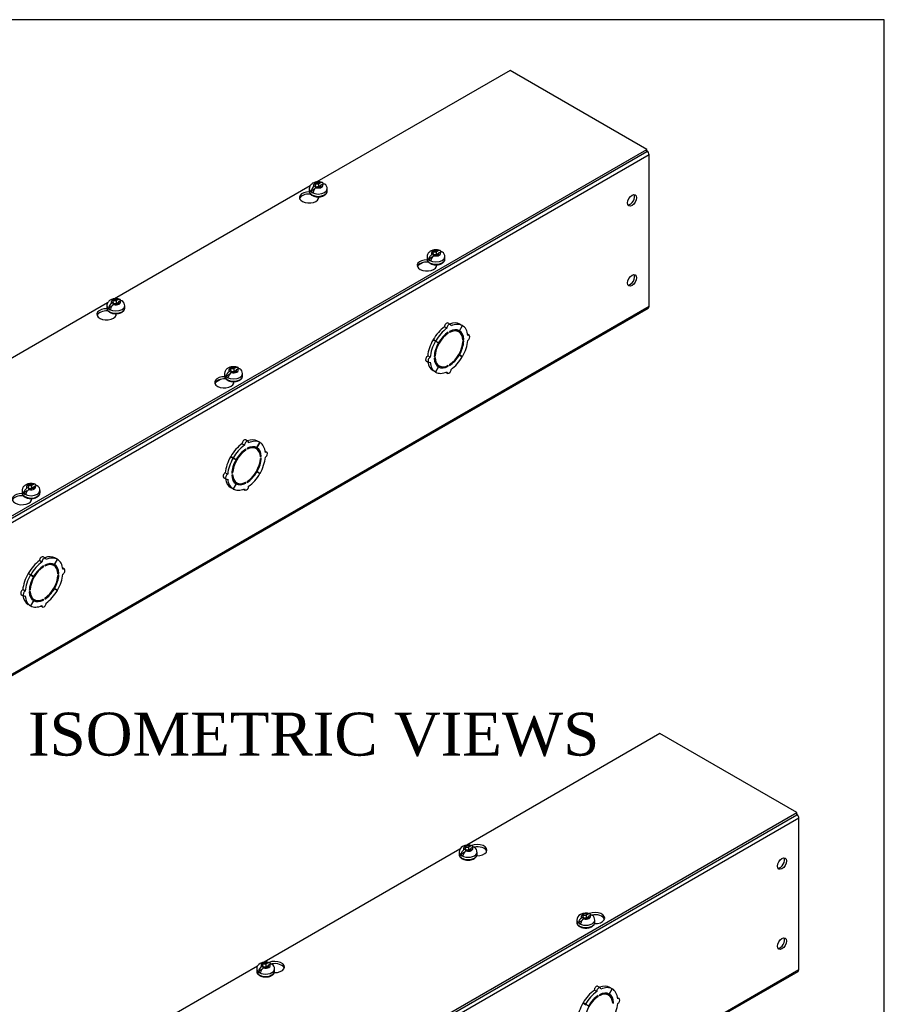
# Model space of a CAD drawing. Header units: inches. Extents: x 0 to 120, y -1 to 80.
# Tile 7 of 7: x 102 to 120, y 59 to 80. Entities that reach past the tile are written whole.
import ezdxf
from ezdxf.enums import TextEntityAlignment as Align

# ---------------------------------------------------------------- set-up
doc = ezdxf.new("R2010")
doc.units = ezdxf.units.IN
doc.header["$MEASUREMENT"] = 0
for name, color, linetype in [('COM56307-3', 7, 'Continuous'), ('COM70722-2', 7, 'Continuous'), ('Default', 7, 'Continuous'), ('SCS19515', 7, 'Continuous')]:
    doc.layers.add(name, color=color, linetype=linetype)
doc.styles.add('SEACAD_Times_New_Roman', font='times.ttf')

# ---------------------------------------------------------------- blocks, each defined once
blk = doc.blocks.new('SE5')
at = {"layer": 'COM56307-3', "color": 7, "linetype": 'Continuous'}
for p, q in [((111.905, 78.572), (107.856, 76.234)), ((114.77, 76.917), (111.905, 78.572)), ((97.843, 67.145), (114.77, 76.917)), ((97.843, 67.099), (114.77, 76.871)), ((114.77, 76.871), (114.77, 76.917)), ((107.713, 76.151), (103.614, 73.785)), ((107.716, 75.979), (107.716, 75.987)), ((107.716, 75.979), (107.72, 75.981)), ((107.892, 75.895), (107.892, 75.923)), ((110.183, 74.554), (110.183, 74.562)), ((110.183, 74.554), (110.187, 74.557)), ((110.359, 74.47), (110.359, 74.499)), ((103.47, 73.702), (99.371, 71.335)), ((103.473, 73.529), (103.473, 73.537)), ((103.473, 73.529), (103.477, 73.532)), ((103.65, 73.445), (103.65, 73.474)), ((105.94, 72.105), (105.94, 72.113)), ((105.94, 72.105), (105.944, 72.107)), ((106.117, 72.021), (106.117, 72.049)), ((101.697, 69.655), (101.697, 69.663)), ((101.697, 69.655), (101.702, 69.658)), ((101.874, 69.571), (101.874, 69.6))]:
    blk.add_line(p, q, dxfattribs=at)
for centre, major_axis, start_param, end_param in [((107.691, 75.909), (0.203, 0), 1.53696, 6.405229), ((107.691, 75.862), (-0.203, 0), 4.590345, 6.080495), ((110.158, 74.485), (0.203, 0), 1.53696, 6.405229), ((110.158, 74.438), (-0.203, 0), 4.590345, 6.08331), ((103.448, 73.459), (0.203, 0), 1.53696, 6.405229), ((103.448, 73.413), (-0.203, 0), 4.590345, 6.080495), ((105.915, 72.035), (0.203, 0), 1.53696, 6.405229), ((105.915, 71.989), (-0.203, 0), 4.590345, 6.08331), ((101.673, 69.586), (0.203, 0), 1.53696, 6.405229), ((101.673, 69.539), (-0.203, 0), 4.590345, 6.08331)]:
    blk.add_ellipse(centre, major_axis=major_axis, ratio=0.57735, start_param=start_param, end_param=end_param, dxfattribs=at)
at = {"layer": 'COM70722-2', "color": 7, "linetype": 'Continuous'}
for p, q in [((114.814, 76.801), (97.843, 67.003)), ((114.814, 73.629), (114.814, 76.801)), ((110.08, 74.546), (109.97, 74.483)), ((97.826, 63.791), (114.796, 73.589)), ((97.843, 63.831), (114.814, 73.629)), ((110.653, 73.246), (110.603, 73.276)), ((110.578, 73.167), (110.527, 73.196)), ((110.608, 73.064), (110.592, 73.074)), ((110.608, 73.064), (110.608, 73.084)), ((110.636, 73.101), (110.636, 73.08)), ((110.828, 73.093), (110.778, 73.122)), ((110.902, 73.224), (110.84, 73.115)), ((110.842, 73.114), (110.84, 73.115)), ((110.842, 73.114), (110.905, 73.222)), ((110.902, 73.224), (110.851, 73.253)), ((110.905, 73.222), (110.902, 73.224)), ((110.34, 72.896), (110.289, 72.925)), ((110.289, 72.925), (110.352, 72.89)), ((110.342, 72.9), (110.291, 72.93)), ((110.354, 72.893), (110.291, 72.93)), ((110.34, 72.896), (110.403, 72.86)), ((110.404, 72.864), (110.342, 72.9)), ((110.403, 72.86), (110.352, 72.89)), ((110.404, 72.864), (110.354, 72.893)), ((110.931, 72.931), (110.912, 72.942)), ((110.914, 72.92), (110.931, 72.931)), ((110.931, 72.898), (110.914, 72.888)), ((111.049, 73.018), (111.015, 73.038)), ((110.145, 72.483), (110.196, 72.453)), ((110.227, 72.559), (110.176, 72.588)), ((110.313, 72.574), (110.331, 72.584)), ((110.331, 72.551), (110.313, 72.541)), ((110.331, 72.584), (110.314, 72.593)), ((110.84, 72.608), (110.828, 72.615)), ((110.842, 72.611), (110.829, 72.618)), ((110.84, 72.608), (110.902, 72.571)), ((110.905, 72.576), (110.842, 72.611)), ((110.34, 72.249), (110.289, 72.279)), ((110.403, 72.357), (110.34, 72.249)), ((110.342, 72.248), (110.34, 72.249)), ((110.342, 72.248), (110.404, 72.356)), ((110.365, 72.408), (110.416, 72.379)), ((110.404, 72.356), (110.403, 72.357)), ((110.557, 72.245), (110.591, 72.225)), ((110.608, 72.371), (110.589, 72.382)), ((110.608, 72.371), (110.608, 72.391)), ((110.636, 72.408), (110.636, 72.387)), ((105.838, 72.097), (105.728, 72.033)), ((106.411, 70.797), (106.36, 70.826)), ((106.66, 70.774), (106.609, 70.804)), ((106.335, 70.717), (106.284, 70.747)), ((106.365, 70.615), (106.349, 70.624)), ((106.365, 70.615), (106.365, 70.635)), ((106.394, 70.651), (106.394, 70.631)), ((106.586, 70.644), (106.535, 70.673)), ((106.66, 70.774), (106.597, 70.666)), ((106.599, 70.665), (106.597, 70.666)), ((106.599, 70.665), (106.662, 70.773)), ((106.662, 70.773), (106.66, 70.774)), ((106.806, 70.569), (106.772, 70.588)), ((106.097, 70.447), (106.046, 70.476)), ((106.046, 70.476), (106.109, 70.44)), ((106.1, 70.451), (106.049, 70.48)), ((106.111, 70.444), (106.049, 70.48)), ((106.097, 70.447), (106.16, 70.411)), ((106.162, 70.414), (106.1, 70.451)), ((106.16, 70.411), (106.109, 70.44)), ((106.162, 70.414), (106.111, 70.444)), ((106.689, 70.481), (106.669, 70.492)), ((106.671, 70.471), (106.689, 70.481)), ((106.689, 70.448), (106.671, 70.438)), ((106.597, 70.158), (106.585, 70.166)), ((106.599, 70.162), (106.587, 70.169)), ((106.662, 70.126), (106.599, 70.162)), ((105.902, 70.033), (105.953, 70.004)), ((105.984, 70.109), (105.933, 70.139)), ((106.071, 70.124), (106.088, 70.134)), ((106.088, 70.102), (106.071, 70.092)), ((106.088, 70.134), (106.072, 70.144)), ((106.122, 69.958), (106.173, 69.929)), ((106.394, 69.958), (106.394, 69.938)), ((106.597, 70.158), (106.66, 70.122)), ((106.097, 69.8), (106.046, 69.829)), ((106.16, 69.908), (106.097, 69.8)), ((106.1, 69.798), (106.097, 69.8)), ((106.1, 69.798), (106.162, 69.907)), ((106.162, 69.907), (106.16, 69.908)), ((106.314, 69.796), (106.348, 69.776)), ((106.365, 69.921), (106.346, 69.932)), ((106.365, 69.921), (106.365, 69.942)), ((102.168, 68.347), (102.117, 68.377)), ((102.417, 68.325), (102.355, 68.216)), ((102.357, 68.215), (102.419, 68.323)), ((102.417, 68.325), (102.366, 68.354)), ((102.419, 68.323), (102.417, 68.325)), ((102.093, 68.268), (102.042, 68.297)), ((102.123, 68.165), (102.106, 68.175)), ((102.123, 68.165), (102.123, 68.186)), ((102.151, 68.202), (102.151, 68.181)), ((102.343, 68.194), (102.292, 68.223)), ((102.357, 68.215), (102.355, 68.216)), ((102.563, 68.119), (102.529, 68.139)), ((101.854, 67.997), (101.804, 68.026)), ((101.804, 68.026), (101.866, 67.991)), ((101.857, 68.001), (101.806, 68.031)), ((101.868, 67.994), (101.806, 68.031)), ((101.854, 67.997), (101.917, 67.961)), ((101.919, 67.965), (101.857, 68.001)), ((101.917, 67.961), (101.866, 67.991)), ((101.919, 67.965), (101.868, 67.994)), ((102.446, 68.032), (102.427, 68.043)), ((102.428, 68.021), (102.446, 68.032)), ((102.446, 67.999), (102.428, 67.989)), ((101.742, 67.66), (101.691, 67.689)), ((101.828, 67.675), (101.846, 67.685)), ((101.846, 67.685), (101.829, 67.694)), ((102.355, 67.709), (102.342, 67.716)), ((102.357, 67.712), (102.344, 67.719)), ((102.355, 67.709), (102.417, 67.672)), ((102.419, 67.677), (102.357, 67.712)), ((101.659, 67.584), (101.71, 67.554)), ((101.846, 67.652), (101.828, 67.642)), ((101.88, 67.509), (101.931, 67.48)), ((102.123, 67.472), (102.104, 67.483)), ((102.123, 67.472), (102.123, 67.492)), ((102.151, 67.509), (102.151, 67.488)), ((101.854, 67.35), (101.804, 67.38)), ((101.917, 67.458), (101.854, 67.35)), ((101.857, 67.349), (101.854, 67.35)), ((101.857, 67.349), (101.919, 67.457)), ((101.919, 67.457), (101.917, 67.458)), ((102.071, 67.346), (102.106, 67.326))]:
    blk.add_line(p, q, dxfattribs=at)
for centre, major_axis, start_param, end_param in [((114.753, 76.836), (0.043, -0.0745), 0.785398, 2.079418), ((114.42, 75.874), (0.066, 0.115), 3.44948, 5.975298), ((114.42, 74.194), (0.066, 0.115), 3.44948, 5.975298), ((114.753, 73.664), (-0.043, 0.0745), 3.141593, 3.926991), ((110.571, 73.222), (-0.0312, -0.0541), 3.141593, 5.497787), ((110.622, 73.192), (-0.0313, -0.0541), 2.356194, 5.497787), ((110.571, 72.765), (0.281, 0.487), 0.004363, 0.620067), ((110.622, 72.736), (0.281, 0.487), 0.004363, 0.674057), ((110.571, 72.765), (0.281, 0.487), 0.896739, 1.566433), ((110.622, 72.736), (-0.206, -0.357), 3.975495, 5.449283), ((110.622, 72.736), (0.281, 0.487), 0.896739, 1.566433), ((110.622, 72.736), (0.219, 0.379), 0.831128, 1.566433), ((110.622, 72.736), (-0.206, -0.357), 2.404698, 3.878487), ((110.622, 72.736), (0.219, 0.379), 0.004363, 0.739668), ((110.571, 72.765), (-0.206, -0.357), 3.141593, 3.271499), ((110.571, 72.765), (0.219, 0.379), 5.920402, 6.166551), ((110.622, 72.736), (0.219, 0.379), 5.543517, 6.278822), ((110.622, 72.736), (0.281, 0.487), 5.609128, 6.278822), ((110.571, 72.765), (-0.281, -0.487), 4.716752, 5.386446), ((110.622, 72.736), (-0.281, -0.487), 4.716752, 5.386446), ((110.622, 72.736), (-0.219, -0.379), 4.716752, 5.452057), ((110.571, 72.765), (-0.206, -0.357), 4.707761, 4.717017), ((110.622, 72.736), (0.206, 0.357), 3.975495, 5.449283), ((110.622, 72.736), (0.219, 0.379), 4.716752, 5.452057), ((110.622, 72.736), (0.281, 0.487), 4.716752, 5.386446), ((111.017, 72.964), (-0.0313, -0.0541), 0.785398, 3.926991), ((110.176, 72.537), (0.0313, 0.0541), 0.785398, 3.141593), ((110.571, 72.765), (-0.281, -0.487), 5.663118, 6.278822), ((110.227, 72.508), (0.0313, 0.0541), 0.785398, 3.926991), ((110.622, 72.736), (-0.281, -0.487), 5.609128, 6.278822), ((110.622, 72.736), (-0.219, -0.379), 5.543517, 6.278822), ((110.622, 72.736), (0.206, 0.357), 2.404698, 3.878487), ((110.622, 72.736), (-0.219, -0.379), 0.831128, 1.566433), ((110.622, 72.736), (-0.281, -0.487), 0.896739, 1.566433), ((110.571, 72.765), (0.206, 0.357), 3.011687, 3.141593), ((110.622, 72.736), (-0.281, -0.487), 0.004363, 0.674057), ((110.571, 72.765), (-0.219, -0.379), 0.116634, 0.362783), ((110.622, 72.736), (-0.219, -0.379), 0.004363, 0.739668), ((110.622, 72.279), (0.0312, 0.0541), 2.356194, 5.497787), ((106.329, 70.772), (-0.0313, -0.0541), 3.141593, 5.497787), ((106.38, 70.743), (-0.0312, -0.0541), 2.356194, 5.497787), ((106.329, 70.316), (0.281, 0.487), 0.004363, 0.620067), ((106.38, 70.286), (0.281, 0.487), 0.004363, 0.674057), ((106.329, 70.316), (0.281, 0.487), 0.896739, 1.566433), ((106.38, 70.286), (-0.206, -0.357), 3.975495, 5.449283), ((106.38, 70.286), (0.281, 0.487), 0.896739, 1.566433), ((106.38, 70.286), (0.219, 0.379), 0.831128, 1.566433), ((106.38, 70.286), (-0.206, -0.357), 2.404698, 3.878487), ((106.38, 70.286), (0.219, 0.379), 0.004363, 0.739668), ((106.329, 70.316), (-0.206, -0.357), 3.141593, 3.271499), ((106.329, 70.316), (0.219, 0.379), 5.920402, 6.166551), ((106.38, 70.286), (0.219, 0.379), 5.543517, 6.278822), ((106.38, 70.286), (0.281, 0.487), 5.609128, 6.278822), ((106.775, 70.515), (-0.0312, -0.0541), 0.785398, 3.926991), ((106.329, 70.316), (-0.281, -0.487), 4.716752, 5.386446), ((106.38, 70.286), (-0.281, -0.487), 4.716752, 5.386446), ((106.38, 70.286), (-0.219, -0.379), 4.716752, 5.452057), ((106.329, 70.316), (-0.206, -0.357), 4.707761, 4.717017), ((106.38, 70.286), (0.206, 0.357), 3.975495, 5.449283), ((106.38, 70.286), (0.219, 0.379), 4.716752, 5.452057), ((106.38, 70.286), (0.281, 0.487), 4.716752, 5.386446), ((105.933, 70.087), (0.0312, 0.0541), 0.785398, 3.141593), ((106.329, 70.316), (-0.281, -0.487), 5.663118, 6.278822), ((105.984, 70.058), (0.0312, 0.0541), 0.785398, 3.926991), ((106.38, 70.286), (-0.281, -0.487), 5.609128, 6.278822), ((106.38, 70.286), (-0.219, -0.379), 5.543517, 6.278822), ((106.38, 70.286), (0.206, 0.357), 2.404698, 3.878487), ((106.329, 70.316), (0.206, 0.357), 3.011687, 3.141593), ((106.38, 70.286), (-0.219, -0.379), 0.831128, 1.566433), ((106.38, 70.286), (-0.281, -0.487), 0.896739, 1.566433), ((106.38, 70.286), (-0.281, -0.487), 0.004363, 0.674057), ((106.329, 70.316), (-0.219, -0.379), 0.116634, 0.362783), ((106.38, 70.286), (-0.219, -0.379), 0.004363, 0.739668), ((106.38, 69.83), (0.0312, 0.0541), 2.356194, 5.497787), ((102.086, 68.323), (-0.0312, -0.0541), 3.141593, 5.497787), ((102.137, 68.293), (-0.0312, -0.0541), 2.356194, 5.497787), ((102.086, 67.866), (0.281, 0.487), 0.004363, 0.620067), ((102.137, 67.837), (0.281, 0.487), 0.004363, 0.674057), ((102.137, 67.837), (0.281, 0.487), 5.609128, 6.278822), ((102.086, 67.866), (0.281, 0.487), 0.896739, 1.566433), ((102.137, 67.837), (-0.206, -0.357), 3.975495, 5.449283), ((102.137, 67.837), (0.281, 0.487), 0.896739, 1.566433), ((102.137, 67.837), (0.219, 0.379), 0.831128, 1.566433), ((102.137, 67.837), (-0.206, -0.357), 2.404698, 3.878487), ((102.137, 67.837), (0.219, 0.379), 0.004363, 0.739668), ((102.086, 67.866), (-0.206, -0.357), 3.141593, 3.271499), ((102.086, 67.866), (0.219, 0.379), 5.920402, 6.166551), ((102.137, 67.837), (0.219, 0.379), 5.543517, 6.278822), ((102.532, 68.065), (-0.0312, -0.0541), 0.785398, 3.926991), ((102.086, 67.866), (-0.281, -0.487), 4.716752, 5.386446), ((102.137, 67.837), (-0.281, -0.487), 4.716752, 5.386446), ((102.137, 67.837), (-0.219, -0.379), 4.716752, 5.452057), ((102.086, 67.866), (-0.206, -0.357), 4.707761, 4.717017), ((102.137, 67.837), (0.206, 0.357), 3.975495, 5.449283), ((102.137, 67.837), (0.219, 0.379), 4.716752, 5.452057), ((102.137, 67.837), (0.281, 0.487), 4.716752, 5.386446), ((101.691, 67.638), (0.0313, 0.0541), 0.785398, 3.141593), ((102.137, 67.837), (-0.219, -0.379), 0.831128, 1.566433), ((102.086, 67.866), (-0.281, -0.487), 5.663118, 6.278822), ((101.742, 67.609), (0.0312, 0.0541), 0.785398, 3.926991), ((102.137, 67.837), (-0.281, -0.487), 5.609128, 6.278822), ((102.137, 67.837), (-0.219, -0.379), 5.543517, 6.278822), ((102.137, 67.837), (0.206, 0.357), 2.404698, 3.878487), ((102.086, 67.866), (0.206, 0.357), 3.011687, 3.141593), ((102.137, 67.837), (-0.281, -0.487), 0.896739, 1.566433), ((102.137, 67.837), (-0.281, -0.487), 0.004363, 0.674057), ((102.086, 67.866), (-0.219, -0.379), 0.116634, 0.362783), ((102.137, 67.837), (-0.219, -0.379), 0.004363, 0.739668), ((102.137, 67.38), (0.0312, 0.0541), 2.356194, 5.497787)]:
    blk.add_ellipse(centre, major_axis=major_axis, ratio=0.57735, start_param=start_param, end_param=end_param, dxfattribs=at)
for centre in [(114.46, 75.85), (114.46, 74.171)]:
    blk.add_ellipse(centre, major_axis=(0.066, 0.115), ratio=0.57735, dxfattribs=at)
at = {"layer": 'SCS19515', "color": 7, "linetype": 'Continuous'}
for p, q in [((107.827, 76.155), (107.796, 76.137)), ((107.827, 76.195), (107.897, 76.195)), ((107.827, 76.155), (107.827, 76.195)), ((107.827, 76.155), (107.827, 76.104)), ((107.928, 76.213), (107.897, 76.195)), ((107.897, 76.134), (107.897, 76.195)), ((107.939, 76.158), (107.897, 76.134)), ((107.939, 76.171), (107.97, 76.188)), ((107.939, 76.171), (107.939, 76.131)), ((107.696, 76.089), (107.696, 76.04)), ((107.803, 76.08), (107.732, 76.039)), ((107.827, 76.134), (107.897, 76.134)), ((107.839, 76.113), (107.87, 76.131)), ((107.939, 76.131), (107.87, 76.131)), ((108.071, 76.04), (108.071, 76.089)), ((110.294, 74.731), (110.264, 74.713)), ((110.294, 74.771), (110.364, 74.771)), ((110.294, 74.731), (110.294, 74.771)), ((110.294, 74.731), (110.294, 74.68)), ((110.294, 74.71), (110.364, 74.71)), ((110.306, 74.688), (110.337, 74.706)), ((110.406, 74.706), (110.337, 74.706)), ((110.395, 74.789), (110.364, 74.771)), ((110.364, 74.71), (110.364, 74.771)), ((110.406, 74.734), (110.364, 74.71)), ((110.406, 74.746), (110.437, 74.764)), ((110.406, 74.746), (110.406, 74.706)), ((110.163, 74.665), (110.163, 74.616)), ((110.271, 74.656), (110.199, 74.614)), ((110.538, 74.616), (110.538, 74.665)), ((103.585, 73.706), (103.554, 73.688)), ((103.585, 73.746), (103.654, 73.746)), ((103.585, 73.706), (103.585, 73.746)), ((103.585, 73.706), (103.585, 73.655)), ((103.585, 73.684), (103.654, 73.684)), ((103.596, 73.663), (103.627, 73.681)), ((103.697, 73.681), (103.627, 73.681)), ((103.685, 73.763), (103.654, 73.746)), ((103.654, 73.684), (103.654, 73.746)), ((103.697, 73.709), (103.654, 73.684)), ((103.697, 73.721), (103.727, 73.739)), ((103.697, 73.721), (103.697, 73.681)), ((103.453, 73.64), (103.453, 73.591)), ((103.561, 73.631), (103.489, 73.589)), ((103.828, 73.591), (103.828, 73.64)), ((106.052, 72.281), (106.021, 72.263)), ((106.052, 72.321), (106.121, 72.321)), ((106.052, 72.281), (106.052, 72.321)), ((106.052, 72.281), (106.052, 72.23)), ((106.052, 72.26), (106.121, 72.26)), ((106.063, 72.239), (106.094, 72.257)), ((106.164, 72.257), (106.094, 72.257)), ((106.152, 72.339), (106.121, 72.321)), ((106.121, 72.26), (106.121, 72.321)), ((106.164, 72.285), (106.121, 72.26)), ((106.164, 72.297), (106.194, 72.315)), ((106.164, 72.297), (106.164, 72.257)), ((105.92, 72.215), (105.92, 72.167)), ((106.028, 72.206), (105.956, 72.165)), ((106.295, 72.167), (106.295, 72.215)), ((101.678, 69.766), (101.678, 69.717)), ((101.785, 69.757), (101.714, 69.715)), ((101.809, 69.832), (101.778, 69.814)), ((101.809, 69.872), (101.879, 69.872)), ((101.809, 69.832), (101.809, 69.872)), ((101.809, 69.832), (101.809, 69.781)), ((101.809, 69.811), (101.879, 69.811)), ((101.821, 69.789), (101.851, 69.807)), ((101.921, 69.807), (101.851, 69.807)), ((101.909, 69.89), (101.879, 69.872)), ((101.879, 69.811), (101.879, 69.872)), ((101.921, 69.835), (101.879, 69.811)), ((101.921, 69.847), (101.952, 69.865)), ((101.921, 69.847), (101.921, 69.807)), ((102.053, 69.717), (102.053, 69.766))]:
    blk.add_line(p, q, dxfattribs=at)
for centre, radius, start, end in [((107.943, 76.09), 0.127, 359.9095, 52.2428), ((107.874, 76.016), 0.144, 122.6431, 170.9725), ((107.916, 75.992), 0.144, 122.6435, 170.9722), ((110.341, 74.592), 0.144, 122.6431, 170.9725), ((110.41, 74.665), 0.127, 359.9095, 52.2428), ((110.383, 74.567), 0.144, 122.6435, 170.9722), ((103.631, 73.567), 0.144, 122.6431, 170.9725), ((103.7, 73.64), 0.127, 359.9095, 52.2428), ((103.674, 73.542), 0.144, 122.6435, 170.9722), ((106.098, 72.142), 0.144, 122.6431, 170.9725), ((106.141, 72.118), 0.144, 122.6435, 170.9722), ((106.167, 72.216), 0.127, 359.9095, 52.2428), ((101.856, 69.693), 0.144, 122.6431, 170.9725), ((101.898, 69.668), 0.144, 122.6435, 170.9722), ((101.925, 69.766), 0.127, 359.9095, 52.2428)]:
    blk.add_arc(centre, radius, start, end, dxfattribs=at)
for centre, major_axis, start_param, end_param in [((107.883, 76.163), (0.0975, 0), 1.098165, 3.614224), ((107.883, 76.163), (-0.0975, 0), 1.098165, 3.614224), ((107.883, 76.089), (0.187, 0), 3.142295, 6.283185), ((107.883, 76.04), (-0.187, 0), 0, 3.120201), ((107.883, 76.102), (-0.186, 0), 0.623612, 0.947184), ((107.883, 76.089), (0.187, 0), 0, 0.000134), ((107.883, 76.04), (-0.187, 0), 3.120201, 3.141593), ((110.35, 74.738), (0.0975, 0), 1.098165, 3.614224), ((110.35, 74.738), (-0.0975, 0), 1.098165, 3.614224), ((110.35, 74.665), (0.187, 0), 3.142295, 6.283185), ((110.35, 74.616), (-0.187, 0), 0, 3.120201), ((110.35, 74.677), (-0.186, 0), 0.623612, 0.947184), ((110.35, 74.665), (0.187, 0), 0, 0.000134), ((110.35, 74.616), (-0.187, 0), 3.120201, 3.141593), ((103.641, 73.713), (0.0975, 0), 1.098165, 3.614224), ((103.641, 73.713), (-0.0975, 0), 1.098165, 3.614224), ((103.641, 73.64), (0.187, 0), 3.142295, 6.283185), ((103.641, 73.591), (-0.187, 0), 0, 3.120201), ((103.641, 73.652), (-0.186, 0), 0.623612, 0.947184), ((103.641, 73.64), (0.187, 0), 0, 0.000134), ((103.641, 73.591), (-0.187, 0), 3.120201, 3.141593), ((106.108, 72.289), (0.0975, 0), 1.098165, 3.614224), ((106.108, 72.289), (-0.0975, 0), 1.098165, 3.614224), ((106.108, 72.215), (0.187, 0), 3.142295, 6.283185), ((106.108, 72.167), (-0.187, 0), 0, 3.120201), ((106.108, 72.228), (-0.186, 0), 0.623612, 0.947184), ((106.108, 72.215), (0.187, 0), 0, 0.000134), ((106.108, 72.167), (-0.187, 0), 3.120201, 3.141593), ((101.865, 69.766), (0.187, 0), 3.142295, 6.283185), ((101.865, 69.839), (0.0975, 0), 1.098165, 3.614224), ((101.865, 69.839), (-0.0975, 0), 1.098165, 3.614224), ((101.865, 69.766), (0.187, 0), 0, 0.000134), ((101.865, 69.717), (-0.187, 0), 0, 3.120201), ((101.865, 69.778), (-0.186, 0), 0.623612, 0.947184), ((101.865, 69.717), (-0.187, 0), 3.120201, 3.141593)]:
    blk.add_ellipse(centre, major_axis=major_axis, ratio=0.57735, start_param=start_param, end_param=end_param, dxfattribs=at)
for points, knots in [([(107.97, 76.22), (107.961, 76.223), (107.945, 76.229), (107.917, 76.234), (107.889, 76.236), (107.86, 76.235), (107.831, 76.231), (107.803, 76.223), (107.777, 76.212), (107.755, 76.199), (107.736, 76.183), (107.721, 76.165), (107.709, 76.146), (107.7, 76.125), (107.696, 76.106), (107.696, 76.094), (107.696, 76.089)], [0, 0, 0, 0, 0.073307, 0.151374, 0.229492, 0.307869, 0.387087, 0.4678, 0.55073, 0.625096, 0.696465, 0.764831, 0.830938, 0.895597, 0.959497, 1, 1, 1, 1]), ([(107.991, 76.195), (107.99, 76.197), (107.99, 76.198), (107.988, 76.203), (107.986, 76.206), (107.982, 76.212), (107.98, 76.214), (107.975, 76.218), (107.973, 76.219), (107.967, 76.221), (107.963, 76.222), (107.957, 76.222), (107.953, 76.222), (107.946, 76.221), (107.943, 76.22), (107.935, 76.217), (107.931, 76.215), (107.928, 76.213)], [0.0718773, 0.0718773, 0.0718773, 0.0718773, 0.125, 0.125, 0.25, 0.25, 0.375, 0.375, 0.5, 0.5, 0.625, 0.625, 0.75, 0.75, 0.875, 0.875, 1, 1, 1, 1]), ([(107.97, 76.188), (107.974, 76.191), (107.978, 76.192), (107.985, 76.195), (107.989, 76.196), (107.996, 76.198), (107.999, 76.198), (108.006, 76.197), (108.009, 76.197), (108.015, 76.195), (108.018, 76.193), (108.02, 76.191), (108.021, 76.191), (108.021, 76.191)], [0, 0, 0, 0, 0.125, 0.125, 0.25, 0.25, 0.375, 0.375, 0.5, 0.5, 0.625, 0.625, 0.6404533, 0.6404533, 0.6404533, 0.6404533]), ([(107.696, 76.042), (107.696, 76.039), (107.696, 76.03), (107.699, 76.015), (107.707, 75.997), (107.719, 75.981), (107.735, 75.966), (107.754, 75.953), (107.776, 75.942), (107.801, 75.933), (107.828, 75.926), (107.856, 75.922), (107.885, 75.921), (107.913, 75.923), (107.941, 75.927), (107.968, 75.933), (107.993, 75.943), (108.015, 75.954), (108.035, 75.969), (108.051, 75.985), (108.062, 76.003), (108.069, 76.021), (108.07, 76.032), (108.07, 76.037)], [0, 0, 0, 0, 0.021374, 0.066719, 0.112078, 0.158519, 0.206597, 0.256143, 0.306517, 0.357072, 0.407502, 0.457779, 0.507965, 0.558149, 0.608416, 0.658857, 0.709581, 0.760669, 0.812113, 0.863535, 0.914095, 0.962877, 1, 1, 1, 1]), ([(110.437, 74.796), (110.428, 74.799), (110.412, 74.804), (110.384, 74.81), (110.356, 74.812), (110.327, 74.811), (110.298, 74.806), (110.27, 74.799), (110.244, 74.788), (110.222, 74.774), (110.203, 74.758), (110.188, 74.741), (110.176, 74.721), (110.168, 74.701), (110.163, 74.681), (110.163, 74.67), (110.163, 74.665)], [0, 0, 0, 0, 0.073307, 0.151374, 0.229492, 0.307869, 0.387087, 0.4678, 0.55073, 0.625096, 0.696465, 0.764831, 0.830938, 0.895597, 0.959497, 1, 1, 1, 1]), ([(110.458, 74.771), (110.457, 74.773), (110.457, 74.774), (110.455, 74.779), (110.453, 74.782), (110.449, 74.787), (110.447, 74.79), (110.442, 74.793), (110.44, 74.795), (110.434, 74.797), (110.431, 74.798), (110.424, 74.798), (110.421, 74.798), (110.413, 74.797), (110.41, 74.795), (110.402, 74.793), (110.399, 74.791), (110.395, 74.789)], [0.0718773, 0.0718773, 0.0718773, 0.0718773, 0.125, 0.125, 0.25, 0.25, 0.375, 0.375, 0.5, 0.5, 0.625, 0.625, 0.75, 0.75, 0.875, 0.875, 1, 1, 1, 1]), ([(110.437, 74.764), (110.441, 74.766), (110.445, 74.768), (110.452, 74.771), (110.456, 74.772), (110.463, 74.773), (110.466, 74.773), (110.473, 74.773), (110.476, 74.772), (110.482, 74.77), (110.485, 74.769), (110.488, 74.767), (110.488, 74.766), (110.488, 74.766)], [0, 0, 0, 0, 0.125, 0.125, 0.25, 0.25, 0.375, 0.375, 0.5, 0.5, 0.625, 0.625, 0.6404533, 0.6404533, 0.6404533, 0.6404533]), ([(110.163, 74.617), (110.163, 74.614), (110.163, 74.606), (110.166, 74.59), (110.174, 74.573), (110.186, 74.557), (110.202, 74.542), (110.221, 74.529), (110.243, 74.517), (110.268, 74.508), (110.295, 74.502), (110.323, 74.498), (110.352, 74.497), (110.38, 74.498), (110.408, 74.502), (110.435, 74.509), (110.46, 74.518), (110.482, 74.53), (110.502, 74.544), (110.518, 74.56), (110.529, 74.578), (110.536, 74.597), (110.537, 74.608), (110.537, 74.613)], [0, 0, 0, 0, 0.021374, 0.066719, 0.112078, 0.158519, 0.206597, 0.256143, 0.306517, 0.357072, 0.407502, 0.457779, 0.507965, 0.558149, 0.608416, 0.658857, 0.709581, 0.760669, 0.812113, 0.863535, 0.914095, 0.962877, 1, 1, 1, 1]), ([(103.727, 73.77), (103.718, 73.774), (103.703, 73.779), (103.675, 73.784), (103.646, 73.787), (103.617, 73.786), (103.588, 73.781), (103.56, 73.774), (103.535, 73.763), (103.512, 73.749), (103.493, 73.733), (103.478, 73.716), (103.466, 73.696), (103.458, 73.676), (103.453, 73.656), (103.454, 73.645), (103.454, 73.64)], [0, 0, 0, 0, 0.073307, 0.151374, 0.229492, 0.307869, 0.387087, 0.4678, 0.55073, 0.625096, 0.696465, 0.764831, 0.830938, 0.895597, 0.959497, 1, 1, 1, 1]), ([(103.748, 73.746), (103.747, 73.747), (103.747, 73.749), (103.745, 73.754), (103.744, 73.757), (103.74, 73.762), (103.737, 73.764), (103.733, 73.768), (103.73, 73.77), (103.724, 73.772), (103.721, 73.772), (103.714, 73.773), (103.711, 73.773), (103.704, 73.771), (103.7, 73.77), (103.693, 73.767), (103.689, 73.766), (103.685, 73.763)], [0.0718773, 0.0718773, 0.0718773, 0.0718773, 0.125, 0.125, 0.25, 0.25, 0.375, 0.375, 0.5, 0.5, 0.625, 0.625, 0.75, 0.75, 0.875, 0.875, 1, 1, 1, 1]), ([(103.727, 73.739), (103.731, 73.741), (103.735, 73.743), (103.742, 73.746), (103.746, 73.747), (103.753, 73.748), (103.757, 73.748), (103.763, 73.748), (103.766, 73.747), (103.772, 73.745), (103.775, 73.744), (103.778, 73.742), (103.778, 73.741), (103.778, 73.741)], [0, 0, 0, 0, 0.125, 0.125, 0.25, 0.25, 0.375, 0.375, 0.5, 0.5, 0.625, 0.625, 0.6404533, 0.6404533, 0.6404533, 0.6404533]), ([(103.454, 73.592), (103.453, 73.589), (103.453, 73.581), (103.457, 73.565), (103.465, 73.548), (103.476, 73.532), (103.492, 73.517), (103.511, 73.503), (103.534, 73.492), (103.559, 73.483), (103.585, 73.477), (103.613, 73.473), (103.642, 73.472), (103.671, 73.473), (103.699, 73.477), (103.725, 73.484), (103.75, 73.493), (103.773, 73.505), (103.792, 73.519), (103.808, 73.535), (103.82, 73.553), (103.827, 73.571), (103.827, 73.582), (103.828, 73.588)], [0, 0, 0, 0, 0.021374, 0.066719, 0.112078, 0.158519, 0.206597, 0.256143, 0.306517, 0.357072, 0.407502, 0.457779, 0.507965, 0.558149, 0.608416, 0.658857, 0.709581, 0.760669, 0.812113, 0.863535, 0.914095, 0.962877, 1, 1, 1, 1]), ([(106.194, 72.346), (106.185, 72.349), (106.17, 72.355), (106.142, 72.36), (106.113, 72.362), (106.084, 72.361), (106.056, 72.357), (106.027, 72.349), (106.002, 72.338), (105.979, 72.325), (105.96, 72.309), (105.945, 72.291), (105.933, 72.272), (105.925, 72.251), (105.921, 72.232), (105.921, 72.22), (105.921, 72.215)], [0, 0, 0, 0, 0.073307, 0.151374, 0.229492, 0.307869, 0.387087, 0.4678, 0.55073, 0.625096, 0.696465, 0.764831, 0.830938, 0.895597, 0.959497, 1, 1, 1, 1]), ([(106.215, 72.322), (106.215, 72.323), (106.214, 72.325), (106.212, 72.329), (106.211, 72.332), (106.207, 72.338), (106.205, 72.34), (106.2, 72.344), (106.197, 72.345), (106.191, 72.347), (106.188, 72.348), (106.181, 72.348), (106.178, 72.348), (106.171, 72.347), (106.167, 72.346), (106.16, 72.343), (106.156, 72.341), (106.152, 72.339)], [0.0718773, 0.0718773, 0.0718773, 0.0718773, 0.125, 0.125, 0.25, 0.25, 0.375, 0.375, 0.5, 0.5, 0.625, 0.625, 0.75, 0.75, 0.875, 0.875, 1, 1, 1, 1]), ([(106.194, 72.315), (106.198, 72.317), (106.202, 72.319), (106.21, 72.322), (106.213, 72.323), (106.22, 72.324), (106.224, 72.324), (106.23, 72.324), (106.234, 72.323), (106.239, 72.321), (106.242, 72.319), (106.245, 72.317), (106.245, 72.317), (106.245, 72.317)], [0, 0, 0, 0, 0.125, 0.125, 0.25, 0.25, 0.375, 0.375, 0.5, 0.5, 0.625, 0.625, 0.6404533, 0.6404533, 0.6404533, 0.6404533]), ([(105.921, 72.168), (105.921, 72.165), (105.92, 72.156), (105.924, 72.141), (105.932, 72.123), (105.944, 72.107), (105.959, 72.092), (105.978, 72.079), (106.001, 72.068), (106.026, 72.059), (106.052, 72.052), (106.081, 72.048), (106.109, 72.047), (106.138, 72.049), (106.166, 72.053), (106.192, 72.06), (106.217, 72.069), (106.24, 72.081), (106.259, 72.095), (106.275, 72.111), (106.287, 72.129), (106.294, 72.147), (106.294, 72.158), (106.295, 72.164)], [0, 0, 0, 0, 0.021374, 0.066719, 0.112078, 0.158519, 0.206597, 0.256143, 0.306517, 0.357072, 0.407502, 0.457779, 0.507965, 0.558149, 0.608416, 0.658857, 0.709581, 0.760669, 0.812113, 0.863535, 0.914095, 0.962877, 1, 1, 1, 1]), ([(101.952, 69.897), (101.943, 69.9), (101.927, 69.905), (101.899, 69.911), (101.871, 69.913), (101.842, 69.912), (101.813, 69.908), (101.785, 69.9), (101.759, 69.889), (101.737, 69.875), (101.718, 69.859), (101.702, 69.842), (101.69, 69.822), (101.682, 69.802), (101.678, 69.782), (101.678, 69.771), (101.678, 69.766)], [0, 0, 0, 0, 0.073307, 0.151374, 0.229492, 0.307869, 0.387087, 0.4678, 0.55073, 0.625096, 0.696465, 0.764831, 0.830938, 0.895597, 0.959497, 1, 1, 1, 1]), ([(101.972, 69.872), (101.972, 69.874), (101.971, 69.875), (101.97, 69.88), (101.968, 69.883), (101.964, 69.888), (101.962, 69.891), (101.957, 69.894), (101.954, 69.896), (101.948, 69.898), (101.945, 69.899), (101.939, 69.899), (101.935, 69.899), (101.928, 69.898), (101.924, 69.896), (101.917, 69.894), (101.913, 69.892), (101.909, 69.89)], [0.0718773, 0.0718773, 0.0718773, 0.0718773, 0.125, 0.125, 0.25, 0.25, 0.375, 0.375, 0.5, 0.5, 0.625, 0.625, 0.75, 0.75, 0.875, 0.875, 1, 1, 1, 1]), ([(101.952, 69.865), (101.956, 69.867), (101.959, 69.869), (101.967, 69.872), (101.971, 69.873), (101.978, 69.874), (101.981, 69.875), (101.988, 69.874), (101.991, 69.873), (101.997, 69.871), (101.999, 69.87), (102.002, 69.868), (102.003, 69.867), (102.003, 69.867)], [0, 0, 0, 0, 0.125, 0.125, 0.25, 0.25, 0.375, 0.375, 0.5, 0.5, 0.625, 0.625, 0.6404533, 0.6404533, 0.6404533, 0.6404533]), ([(101.678, 69.718), (101.678, 69.715), (101.677, 69.707), (101.681, 69.691), (101.689, 69.674), (101.701, 69.658), (101.716, 69.643), (101.736, 69.63), (101.758, 69.618), (101.783, 69.609), (101.81, 69.603), (101.838, 69.599), (101.867, 69.598), (101.895, 69.599), (101.923, 69.603), (101.95, 69.61), (101.975, 69.619), (101.997, 69.631), (102.017, 69.645), (102.033, 69.662), (102.044, 69.679), (102.051, 69.698), (102.052, 69.709), (102.052, 69.714)], [0, 0, 0, 0, 0.021374, 0.066719, 0.112078, 0.158519, 0.206597, 0.256143, 0.306517, 0.357072, 0.407502, 0.457779, 0.507965, 0.558149, 0.608416, 0.658857, 0.709581, 0.760669, 0.812113, 0.863535, 0.914095, 0.962877, 1, 1, 1, 1])]:
    blk.add_open_spline(points, degree=3, knots=knots, dxfattribs=at)
blk = doc.blocks.new('SE7')
at = {"layer": 'COM56307-3', "color": 7, "linetype": 'Continuous'}
for p, q in [((115.044, 64.671), (110.996, 62.333)), ((117.909, 63.017), (115.044, 64.671)), ((100.983, 53.244), (117.909, 63.017)), ((100.983, 53.198), (117.909, 62.97)), ((117.909, 62.97), (117.909, 63.017)), ((110.852, 62.25), (106.753, 59.884)), ((106.61, 59.801), (102.51, 57.434))]:
    blk.add_line(p, q, dxfattribs=at)
for centre, major_axis, start_param, end_param in [((111.215, 62.23), (-0.203, 0), 1.524212, 5.346834), ((111.215, 62.183), (0.203, 0), 0.199875, 1.892552), ((113.682, 60.806), (-0.203, 0), 1.524212, 5.346834), ((113.682, 60.759), (0.203, 0), 0.199875, 1.892552), ((106.972, 59.781), (-0.203, 0), 1.524212, 5.346834), ((106.972, 59.734), (0.203, 0), 0.199875, 1.892552)]:
    blk.add_ellipse(centre, major_axis=major_axis, ratio=0.57735, start_param=start_param, end_param=end_param, dxfattribs=at)
at = {"layer": 'COM70722-2', "color": 7, "linetype": 'Continuous'}
for p, q in [((117.953, 62.9), (100.983, 53.102)), ((117.953, 59.728), (117.953, 62.9)), ((100.965, 49.89), (117.936, 59.688)), ((100.983, 49.93), (117.953, 59.728)), ((113.718, 59.266), (113.667, 59.295)), ((113.793, 59.345), (113.742, 59.375)), ((114.042, 59.323), (113.98, 59.214)), ((113.981, 59.213), (114.044, 59.321)), ((114.042, 59.323), (113.991, 59.352)), ((114.044, 59.321), (114.042, 59.323)), ((113.479, 58.995), (113.428, 59.024)), ((113.428, 59.024), (113.491, 58.989)), ((113.482, 58.999), (113.431, 59.029)), ((113.493, 58.992), (113.431, 59.029)), ((113.748, 59.163), (113.731, 59.173)), ((113.748, 59.163), (113.748, 59.184)), ((113.776, 59.2), (113.776, 59.179)), ((113.968, 59.192), (113.917, 59.221)), ((113.981, 59.213), (113.98, 59.214)), ((114.071, 59.03), (114.051, 59.041)), ((114.053, 59.019), (114.071, 59.03)), ((114.188, 59.117), (114.154, 59.137)), ((113.544, 58.963), (113.482, 58.999))]:
    blk.add_line(p, q, dxfattribs=at)
for centre, major_axis, start_param, end_param in [((117.893, 62.935), (0.043, -0.0745), 0.785398, 2.079418), ((117.56, 61.973), (-0.066, -0.115), 0.307887, 2.833706), ((117.56, 60.293), (-0.066, -0.115), 0.307887, 2.833706), ((117.893, 59.763), (-0.043, 0.0745), 3.141593, 3.926991), ((113.711, 58.864), (0.281, 0.487), 0.896739, 1.566433), ((113.762, 58.835), (0.281, 0.487), 0.896739, 1.566433), ((113.711, 59.321), (-0.0312, -0.0541), 3.141593, 5.497787), ((113.762, 59.291), (-0.0312, -0.0541), 2.356194, 5.497787), ((113.711, 58.864), (0.281, 0.487), 0.004363, 0.620067), ((113.762, 58.835), (-0.206, -0.357), 2.404698, 3.878487), ((113.762, 58.835), (0.219, 0.379), 0.004363, 0.739668), ((113.762, 58.835), (0.281, 0.487), 0.004363, 0.674057), ((113.711, 58.864), (-0.206, -0.357), 3.141593, 3.271499), ((113.711, 58.864), (0.219, 0.379), 5.920402, 6.166551), ((113.762, 58.835), (0.281, 0.487), 5.609128, 6.278822), ((113.711, 58.864), (-0.281, -0.487), 4.716752, 5.386446), ((113.762, 58.835), (-0.206, -0.357), 3.975495, 5.449283), ((113.762, 58.835), (0.219, 0.379), 0.831128, 1.566433), ((113.762, 58.835), (0.219, 0.379), 5.543517, 6.278822), ((114.157, 59.063), (-0.0312, -0.0541), 0.785398, 3.926991), ((113.762, 58.835), (0.281, 0.487), 4.716752, 5.386446)]:
    blk.add_ellipse(centre, major_axis=major_axis, ratio=0.57735, start_param=start_param, end_param=end_param, dxfattribs=at)
for centre in [(117.6, 61.949), (117.6, 60.27)]:
    blk.add_ellipse(centre, major_axis=(-0.066, -0.115), ratio=0.57735, dxfattribs=at)
at = {"layer": 'SCS19515', "color": 7, "linetype": 'Continuous'}
for p, q in [((110.835, 62.188), (110.835, 62.139)), ((110.943, 62.179), (110.872, 62.138)), ((110.967, 62.254), (110.936, 62.236)), ((110.967, 62.294), (111.036, 62.294)), ((110.967, 62.254), (110.967, 62.294)), ((110.967, 62.254), (110.967, 62.203)), ((110.967, 62.233), (111.036, 62.233)), ((110.978, 62.212), (111.009, 62.23)), ((111.079, 62.23), (111.009, 62.23)), ((111.067, 62.312), (111.036, 62.294)), ((111.036, 62.233), (111.036, 62.294)), ((111.079, 62.257), (111.036, 62.233)), ((111.079, 62.27), (111.11, 62.288)), ((111.079, 62.27), (111.079, 62.23)), ((111.21, 62.139), (111.21, 62.188)), ((113.534, 60.888), (113.503, 60.87)), ((113.302, 60.764), (113.302, 60.715)), ((113.41, 60.755), (113.339, 60.713)), ((113.434, 60.83), (113.403, 60.812)), ((113.434, 60.87), (113.503, 60.87)), ((113.434, 60.83), (113.434, 60.87)), ((113.434, 60.83), (113.434, 60.779)), ((113.434, 60.809), (113.503, 60.809)), ((113.445, 60.787), (113.476, 60.805)), ((113.546, 60.805), (113.476, 60.805)), ((113.503, 60.809), (113.503, 60.87)), ((113.546, 60.833), (113.503, 60.809)), ((113.546, 60.845), (113.577, 60.863)), ((113.546, 60.845), (113.546, 60.805)), ((113.677, 60.715), (113.677, 60.764)), ((106.724, 59.845), (106.794, 59.845)), ((106.724, 59.805), (106.724, 59.845)), ((106.824, 59.863), (106.794, 59.845)), ((106.794, 59.783), (106.794, 59.845)), ((106.593, 59.739), (106.593, 59.69)), ((106.7, 59.73), (106.629, 59.688)), ((106.724, 59.805), (106.693, 59.787)), ((106.724, 59.805), (106.724, 59.754)), ((106.724, 59.783), (106.794, 59.783)), ((106.736, 59.762), (106.767, 59.78)), ((106.836, 59.78), (106.767, 59.78)), ((106.836, 59.808), (106.794, 59.783)), ((106.836, 59.82), (106.867, 59.838)), ((106.836, 59.82), (106.836, 59.78)), ((106.968, 59.69), (106.968, 59.739))]:
    blk.add_line(p, q, dxfattribs=at)
for centre, radius, start, end in [((111.023, 62.092), 0.243, 69.2379, 118.0914), ((110.971, 62.186), 0.135, 117.3285, 179.1075), ((111.013, 62.115), 0.144, 122.6431, 170.9725), ((111.056, 62.091), 0.144, 122.6435, 170.9722), ((111.082, 62.189), 0.127, 359.9704, 52.2051), ((113.438, 60.762), 0.135, 117.3285, 179.1075), ((113.49, 60.667), 0.243, 69.2379, 118.0914), ((113.481, 60.691), 0.144, 122.6431, 170.9725), ((113.523, 60.666), 0.144, 122.6435, 170.9722), ((113.549, 60.764), 0.127, 359.9704, 52.2051), ((106.728, 59.737), 0.135, 117.3285, 179.1075), ((106.781, 59.642), 0.243, 69.2379, 118.0914), ((106.771, 59.666), 0.144, 122.6431, 170.9725), ((106.813, 59.641), 0.144, 122.6435, 170.9722), ((106.84, 59.739), 0.127, 359.9704, 52.2051)]:
    blk.add_arc(centre, radius, start, end, dxfattribs=at)
for centre, major_axis, start_param, end_param in [((111.023, 62.262), (0.0975, 0), 1.098165, 3.614224), ((111.023, 62.188), (-0.187, 0), 0.000134, 3.142295), ((111.023, 62.139), (0.187, 0), 3.141593, 6.283185), ((111.023, 62.201), (-0.186, 0), 0.623612, 0.947184), ((111.023, 62.262), (-0.0975, 0), 1.098165, 3.614224), ((113.49, 60.838), (0.0975, 0), 1.098165, 3.614224), ((113.49, 60.764), (-0.187, 0), 0.000134, 3.142295), ((113.49, 60.715), (0.187, 0), 3.141593, 6.283185), ((113.49, 60.776), (-0.186, 0), 0.623612, 0.947184), ((113.49, 60.838), (-0.0975, 0), 1.098165, 3.614224), ((106.78, 59.812), (0.0975, 0), 1.098165, 3.614224), ((106.78, 59.739), (-0.187, 0), 0.000134, 3.142295), ((106.78, 59.69), (0.187, 0), 3.141593, 6.283185), ((106.78, 59.751), (-0.186, 0), 0.623612, 0.947184), ((106.78, 59.812), (-0.0975, 0), 1.098165, 3.614224)]:
    blk.add_ellipse(centre, major_axis=major_axis, ratio=0.57735, start_param=start_param, end_param=end_param, dxfattribs=at)
for points, knots in [([(111.13, 62.294), (111.13, 62.296), (111.129, 62.297), (111.127, 62.302), (111.126, 62.305), (111.122, 62.311), (111.12, 62.313), (111.115, 62.317), (111.112, 62.318), (111.106, 62.32), (111.103, 62.321), (111.096, 62.321), (111.093, 62.321), (111.086, 62.32), (111.082, 62.319), (111.075, 62.316), (111.071, 62.314), (111.067, 62.312)], [0.0718773, 0.0718773, 0.0718773, 0.0718773, 0.125, 0.125, 0.25, 0.25, 0.375, 0.375, 0.5, 0.5, 0.625, 0.625, 0.75, 0.75, 0.875, 0.875, 1, 1, 1, 1]), ([(110.836, 62.142), (110.835, 62.141), (110.835, 62.134), (110.837, 62.12), (110.844, 62.102), (110.854, 62.085), (110.869, 62.07), (110.887, 62.056), (110.908, 62.044), (110.932, 62.034), (110.958, 62.027), (110.986, 62.022), (111.015, 62.02), (111.043, 62.021), (111.071, 62.024), (111.099, 62.03), (111.124, 62.038), (111.141, 62.046), (111.149, 62.051), (111.15, 62.051)], [0, 0, 0, 0, 0.012801, 0.073123, 0.133075, 0.194021, 0.256996, 0.322092, 0.388598, 0.455617, 0.522531, 0.589237, 0.655787, 0.722292, 0.788875, 0.855641, 0.922735, 0.986602, 1, 1, 1, 1]), ([(111.11, 62.288), (111.113, 62.29), (111.117, 62.292), (111.125, 62.294), (111.128, 62.295), (111.135, 62.297), (111.139, 62.297), (111.145, 62.296), (111.149, 62.296), (111.154, 62.294), (111.157, 62.292), (111.16, 62.29), (111.16, 62.29), (111.161, 62.29)], [0, 0, 0, 0, 0.125, 0.125, 0.25, 0.25, 0.375, 0.375, 0.5, 0.5, 0.625, 0.625, 0.6404574, 0.6404574, 0.6404574, 0.6404574]), ([(111.15, 62.051), (111.154, 62.054), (111.164, 62.06), (111.18, 62.073), (111.195, 62.09), (111.205, 62.108), (111.21, 62.125), (111.21, 62.134), (111.21, 62.138)], [0, 0, 0, 0, 0.108041, 0.311121, 0.513715, 0.71159, 0.901702, 1, 1, 1, 1]), ([(113.597, 60.87), (113.597, 60.872), (113.596, 60.873), (113.594, 60.878), (113.593, 60.881), (113.589, 60.886), (113.587, 60.889), (113.582, 60.892), (113.579, 60.894), (113.573, 60.896), (113.57, 60.897), (113.564, 60.897), (113.56, 60.897), (113.553, 60.896), (113.549, 60.894), (113.542, 60.892), (113.538, 60.89), (113.534, 60.888)], [0.0718773, 0.0718773, 0.0718773, 0.0718773, 0.125, 0.125, 0.25, 0.25, 0.375, 0.375, 0.5, 0.5, 0.625, 0.625, 0.75, 0.75, 0.875, 0.875, 1, 1, 1, 1]), ([(113.303, 60.718), (113.303, 60.717), (113.302, 60.709), (113.304, 60.695), (113.311, 60.678), (113.321, 60.661), (113.336, 60.646), (113.354, 60.632), (113.375, 60.62), (113.399, 60.61), (113.425, 60.603), (113.453, 60.598), (113.482, 60.596), (113.51, 60.596), (113.539, 60.6), (113.566, 60.606), (113.591, 60.614), (113.608, 60.622), (113.616, 60.626), (113.617, 60.627)], [0, 0, 0, 0, 0.012801, 0.073123, 0.133075, 0.194021, 0.256996, 0.322092, 0.388598, 0.455617, 0.522531, 0.589237, 0.655787, 0.722292, 0.788875, 0.855641, 0.922735, 0.986602, 1, 1, 1, 1]), ([(113.577, 60.863), (113.58, 60.865), (113.584, 60.867), (113.592, 60.87), (113.595, 60.871), (113.602, 60.872), (113.606, 60.873), (113.613, 60.872), (113.616, 60.871), (113.622, 60.869), (113.624, 60.868), (113.627, 60.866), (113.627, 60.865), (113.628, 60.865)], [0, 0, 0, 0, 0.125, 0.125, 0.25, 0.25, 0.375, 0.375, 0.5, 0.5, 0.625, 0.625, 0.6404574, 0.6404574, 0.6404574, 0.6404574]), ([(113.617, 60.627), (113.621, 60.63), (113.631, 60.636), (113.647, 60.649), (113.662, 60.665), (113.672, 60.684), (113.677, 60.701), (113.677, 60.71), (113.677, 60.714)], [0, 0, 0, 0, 0.108041, 0.311121, 0.513715, 0.71159, 0.901702, 1, 1, 1, 1]), ([(106.887, 59.845), (106.887, 59.847), (106.886, 59.848), (106.885, 59.853), (106.883, 59.856), (106.879, 59.861), (106.877, 59.863), (106.872, 59.867), (106.869, 59.869), (106.864, 59.871), (106.86, 59.871), (106.854, 59.872), (106.85, 59.872), (106.843, 59.87), (106.839, 59.869), (106.832, 59.867), (106.828, 59.865), (106.824, 59.863)], [0.0718773, 0.0718773, 0.0718773, 0.0718773, 0.125, 0.125, 0.25, 0.25, 0.375, 0.375, 0.5, 0.5, 0.625, 0.625, 0.75, 0.75, 0.875, 0.875, 1, 1, 1, 1]), ([(106.867, 59.838), (106.871, 59.84), (106.875, 59.842), (106.882, 59.845), (106.886, 59.846), (106.893, 59.847), (106.896, 59.847), (106.903, 59.847), (106.906, 59.846), (106.912, 59.844), (106.915, 59.843), (106.917, 59.841), (106.918, 59.84), (106.918, 59.84)], [0, 0, 0, 0, 0.125, 0.125, 0.25, 0.25, 0.375, 0.375, 0.5, 0.5, 0.625, 0.625, 0.6404574, 0.6404574, 0.6404574, 0.6404574]), ([(106.593, 59.693), (106.593, 59.691), (106.592, 59.684), (106.595, 59.67), (106.601, 59.653), (106.612, 59.636), (106.626, 59.621), (106.644, 59.607), (106.665, 59.595), (106.689, 59.585), (106.716, 59.578), (106.743, 59.573), (106.772, 59.571), (106.801, 59.571), (106.829, 59.575), (106.856, 59.58), (106.881, 59.589), (106.898, 59.597), (106.906, 59.601), (106.908, 59.602)], [0, 0, 0, 0, 0.012801, 0.073123, 0.133075, 0.194021, 0.256996, 0.322092, 0.388598, 0.455617, 0.522531, 0.589237, 0.655787, 0.722292, 0.788875, 0.855641, 0.922735, 0.986602, 1, 1, 1, 1]), ([(106.908, 59.602), (106.912, 59.604), (106.922, 59.611), (106.938, 59.623), (106.952, 59.64), (106.962, 59.659), (106.967, 59.675), (106.967, 59.685), (106.967, 59.688)], [0, 0, 0, 0, 0.108041, 0.311121, 0.513715, 0.71159, 0.901702, 1, 1, 1, 1])]:
    blk.add_open_spline(points, degree=3, knots=knots, dxfattribs=at)
blk = doc.blocks.new('BORDER')
at = {"layer": 'Default', "color": 7, "linetype": 'Continuous'}
for p, q in [((0, 27.86), (-41.86, 27.86)), ((0, 0), (0, 27.86))]:
    blk.add_line(p, q, dxfattribs=at)

msp = doc.modelspace()

# ---------------------------------------------------------------- block references
at = {"layer": 'Default', "color": 7, "xscale": 2.85, "yscale": 2.85, "zscale": 2.85}
msp.add_blockref('BORDER', (119.744, 0.233), dxfattribs=at)
at = {"layer": 'Default'}
for name in ['SE5', 'SE7']:
    msp.add_blockref(name, (0, 0), dxfattribs=at)

# ---------------------------------------------------------------- texts
at = {"layer": 'Default', "color": 7, "linetype": 'Continuous', "style": 'SEACAD_Times_New_Roman'}
msp.add_text('ISOMETRIC VIEWS', height=0.9, dxfattribs=at).set_placement((101.801, 65.112), align=Align.TOP_LEFT)

doc.saveas('drawing.dxf')
